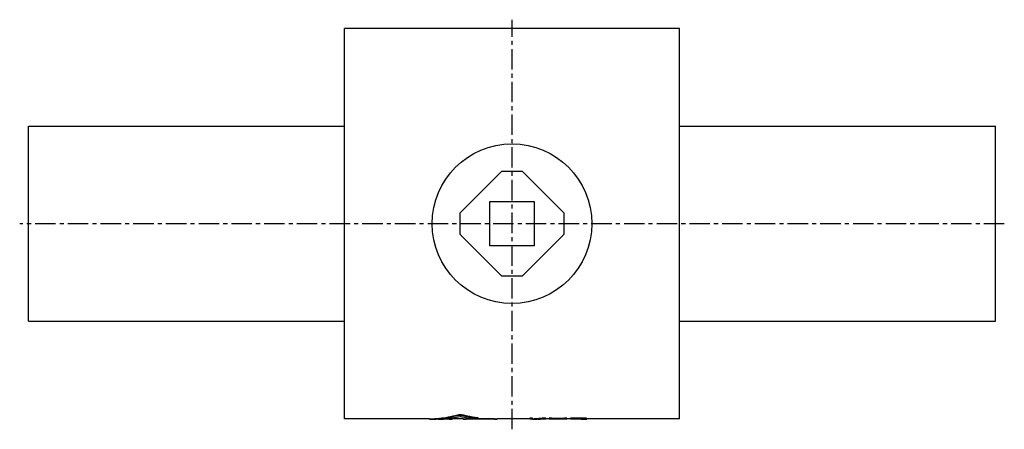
# Model space of a CAD drawing. Header units: millimetres. Extents: x 1 to 556, y 95 to 325.
import ezdxf

# ---------------------------------------------------------------- set-up
doc = ezdxf.new("R2010")
doc.units = ezdxf.units.MM
doc.header["$LTSCALE"] = 30.734
doc.linetypes.add('CENTER', pattern=[0.6, 0.375, -0.075, 0.075, -0.075])
doc.layers.get('0').update_dxf_attribs({"linetype": 'CONTINUOUS'})
doc.layers.add('DEFAULT_1', color=7, linetype='CENTER')

msp = doc.modelspace()

# ---------------------------------------------------------------- linework, layer by layer
at = {"color": 7, "linetype": 'CONTINUOUS'}
for p, q in [((183.68, 100.45), (183.68, 320.45)), ((372.68, 320.45), (183.68, 320.45)), ((372.68, 100.45), (372.68, 320.45)), ((5.68, 155.45), (5.68, 265.45)), ((5.68, 265.45), (183.68, 265.45)), ((372.68, 265.45), (550.68, 265.45)), ((550.68, 155.45), (550.68, 265.45)), ((272.18, 239.81), (248.82, 216.45)), ((284.18, 239.81), (272.18, 239.81)), ((307.53, 216.45), (284.18, 239.81)), ((265.68, 197.95), (265.68, 222.95)), ((265.68, 222.95), (290.68, 222.95)), ((290.68, 222.95), (290.68, 197.95)), ((248.82, 216.45), (248.82, 204.45)), ((307.53, 204.45), (307.53, 216.45)), ((248.82, 204.45), (272.18, 181.1)), ((284.18, 181.1), (307.53, 204.45)), ((290.68, 197.95), (265.68, 197.95)), ((272.18, 181.1), (284.18, 181.1)), ((5.68, 155.45), (183.68, 155.45)), ((372.68, 155.45), (550.68, 155.45)), ((231.73, 100.45), (183.68, 100.45)), ((231.73, 100.45), (231.73, 100.15)), ((232.04, 100.46), (232.04, 100.16)), ((244.35, 100.15), (232.04, 100.15)), ((242.82, 100.17), (236.48, 100.17)), ((242.82, 100.47), (241.22, 100.47)), ((242.82, 100.47), (242.82, 100.17)), ((250.74, 100.45), (244.41, 100.45)), ((244.41, 100.45), (244.41, 100.15)), ((247.62, 102.68), (247.62, 102.38)), ((250.16, 102.68), (250.16, 102.38)), ((250.74, 100.45), (250.74, 100.15)), ((269.71, 100.15), (250.8, 100.15)), ((256.62, 100.47), (252.33, 100.47)), ((252.33, 100.47), (252.33, 100.17)), ((268.18, 100.17), (252.33, 100.17)), ((268.18, 100.47), (258.54, 100.47)), ((258.85, 100.96), (258.85, 100.66)), ((259.17, 100.87), (259.17, 100.57)), ((268.18, 100.47), (268.18, 100.17)), ((288.18, 100.45), (269.76, 100.45)), ((269.76, 100.45), (269.76, 100.15)), ((289.68, 100.87), (288.18, 100.87)), ((288.18, 100.15), (288.18, 100.87)), ((289.68, 100.57), (288.18, 100.57)), ((289.68, 100.15), (288.18, 100.15)), ((289.68, 100.21), (289.68, 100.87)), ((289.68, 100.15), (289.68, 100.16)), ((295.68, 100.15), (293.65, 100.15)), ((297.18, 100.87), (295.18, 100.87)), ((295.18, 100.87), (295.18, 100.57)), ((297.18, 100.57), (295.18, 100.57)), ((299.18, 100.45), (295.8, 100.45)), ((297.18, 100.87), (297.18, 100.57)), ((297.18, 100.45), (297.18, 100.18)), ((300.68, 100.87), (299.18, 100.87)), ((299.18, 100.15), (299.18, 100.87)), ((300.68, 100.57), (299.18, 100.57)), ((300.68, 100.15), (299.18, 100.15)), ((300.68, 100.87), (300.68, 100.57)), ((307.68, 100.55), (300.68, 100.55)), ((300.68, 100.25), (300.68, 100.55)), ((307.68, 100.25), (300.68, 100.25)), ((307.68, 100.2), (300.68, 100.2)), ((300.68, 100.15), (300.68, 100.2)), ((309.18, 100.87), (307.68, 100.87)), ((307.68, 100.87), (307.68, 100.57)), ((309.18, 100.57), (307.68, 100.57)), ((307.68, 100.25), (307.68, 100.55)), ((307.68, 100.15), (307.68, 100.2)), ((309.18, 100.15), (307.68, 100.15)), ((309.18, 100.15), (309.18, 100.87)), ((311.18, 100.45), (309.18, 100.45)), ((317.18, 100.87), (311.18, 100.87)), ((311.18, 100.15), (311.18, 100.87)), ((317.18, 100.57), (311.18, 100.57)), ((312.68, 100.15), (311.18, 100.15)), ((317.43, 100.47), (312.68, 100.47)), ((312.68, 100.24), (312.68, 100.47)), ((317.43, 100.24), (312.68, 100.24)), ((317.18, 100.19), (312.68, 100.19)), ((312.68, 100.15), (312.68, 100.19)), ((317.18, 100.87), (317.18, 100.57)), ((317.43, 100.47), (317.43, 100.24)), ((318.18, 100.45), (318.18, 100.25)), ((318.43, 100.85), (318.43, 100.55)), ((318.68, 100.41), (318.68, 100.28)), ((318.93, 100.32), (318.93, 100.36)), ((319.43, 100.79), (319.43, 100.49)), ((320.18, 100.71), (320.18, 100.41)), ((320.43, 100.3), (320.43, 100.66)), ((372.68, 100.45), (320.43, 100.45))]:
    msp.add_line(p, q, dxfattribs=at)
msp.add_circle((278.18, 210.45), 45, dxfattribs=at)
for points, knots in [([(231.73, 100.45), (231.73, 100.45), (231.82, 100.45), (231.88, 100.46), (231.99, 100.46), (232.04, 100.46)], [0, 0, 0, 0, 0.130295, 0.472676, 1, 1, 1, 1]), ([(231.73, 100.15), (231.73, 100.15), (231.82, 100.15), (231.88, 100.16), (231.99, 100.16), (232.04, 100.16)], [0, 0, 0, 0, 0.130433, 0.472762, 1, 1, 1, 1]), ([(231.77, 100.15), (231.76, 100.15), (231.75, 100.15), (231.73, 100.15), (231.73, 100.15), (231.73, 100.15)], [0, 0, 0, 0, 0.469977, 0.924357, 1, 1, 1, 1]), ([(232.04, 100.46), (233.78, 100.49), (237.26, 100.69), (242.47, 101.43), (245.91, 102.22), (247.62, 102.68)], [0, 0, 0, 0, 0.330079, 0.6633, 1, 1, 1, 1]), ([(236.46, 100.39), (236.72, 100.41), (238.72, 100.6), (242.47, 101.14), (245.91, 101.92), (247.62, 102.38)], [0, 0, 0, 0, 0.069188, 0.532184, 1, 1, 1, 1]), ([(236.48, 100.17), (237.86, 100.2), (239.97, 100.32), (242.07, 100.55), (242.8, 100.64)], [0, 0, 0, 0, 0.653409, 1, 1, 1, 1]), ([(242.8, 100.64), (243.45, 100.73), (245.49, 101.02), (247.52, 101.4), (248.89, 101.71)], [0, 0, 0, 0, 0.319587, 1, 1, 1, 1]), ([(242.82, 100.47), (242.92, 100.47), (243.13, 100.47), (243.42, 100.47), (243.69, 100.46), (243.93, 100.46), (244.12, 100.46), (244.27, 100.46), (244.34, 100.45), (244.41, 100.45), (244.41, 100.45)], [0, 0, 0, 0, 0.194727, 0.382536, 0.554798, 0.70687, 0.8309, 0.92377, 0.980699, 1, 1, 1, 1]), ([(242.82, 100.17), (242.92, 100.17), (243.13, 100.17), (243.42, 100.17), (243.69, 100.16), (243.93, 100.16), (244.12, 100.16), (244.27, 100.16), (244.34, 100.15), (244.41, 100.15), (244.41, 100.15)], [0, 0, 0, 0, 0.194726, 0.382533, 0.554796, 0.706867, 0.830897, 0.923768, 0.980697, 1, 1, 1, 1]), ([(244.41, 100.15), (244.41, 100.15), (244.38, 100.15), (244.36, 100.15), (244.36, 100.15)], [0, 0, 0, 0, 0.731457, 1, 1, 1, 1]), ([(247.62, 102.68), (247.69, 102.7), (247.85, 102.73), (248.12, 102.77), (248.41, 102.79), (248.73, 102.81), (249.05, 102.81), (249.36, 102.79), (249.66, 102.77), (249.92, 102.73), (250.08, 102.7), (250.16, 102.68)], [0, 0, 0, 0, 0.088939, 0.194033, 0.311488, 0.436079, 0.563582, 0.688218, 0.80576, 0.910942, 1, 1, 1, 1]), ([(247.62, 102.38), (247.69, 102.4), (247.85, 102.43), (248.12, 102.47), (248.41, 102.49), (248.73, 102.51), (249.05, 102.51), (249.36, 102.49), (249.66, 102.47), (249.92, 102.43), (250.08, 102.4), (250.16, 102.38)], [0, 0, 0, 0, 0.088934, 0.194027, 0.311482, 0.436078, 0.563583, 0.688223, 0.805766, 0.910948, 1, 1, 1, 1]), ([(256.31, 100.49), (255.49, 100.58), (253.83, 100.79), (251.35, 101.19), (249.71, 101.53), (248.89, 101.71)], [0, 0, 0, 0, 0.331746, 0.665057, 1, 1, 1, 1]), ([(258.85, 100.96), (257.88, 101.08), (255.93, 101.37), (253.03, 101.95), (251.11, 102.42), (250.16, 102.68)], [0, 0, 0, 0, 0.331415, 0.664723, 1, 1, 1, 1]), ([(258.85, 100.66), (257.88, 100.78), (255.93, 101.08), (253.03, 101.65), (251.11, 102.12), (250.16, 102.38)], [0, 0, 0, 0, 0.33142, 0.664729, 1, 1, 1, 1]), ([(250.74, 100.45), (250.74, 100.45), (250.81, 100.45), (250.88, 100.46), (251.03, 100.46), (251.22, 100.46), (251.46, 100.46), (251.73, 100.47), (252.02, 100.47), (252.23, 100.47), (252.33, 100.47)], [0, 0, 0, 0, 0.019311, 0.076241, 0.169116, 0.293148, 0.445217, 0.617485, 0.805279, 1, 1, 1, 1]), ([(250.74, 100.15), (250.74, 100.15), (250.81, 100.15), (250.88, 100.16), (251.03, 100.16), (251.22, 100.16), (251.46, 100.16), (251.73, 100.17), (252.02, 100.17), (252.23, 100.17), (252.33, 100.17)], [0, 0, 0, 0, 0.019314, 0.076244, 0.16912, 0.293151, 0.445219, 0.617488, 0.80528, 1, 1, 1, 1]), ([(250.79, 100.15), (250.79, 100.15), (250.77, 100.15), (250.74, 100.15), (250.74, 100.15)], [0, 0, 0, 0, 0.268848, 1, 1, 1, 1]), ([(259.16, 100.57), (259.16, 100.56), (259.14, 100.53), (259.06, 100.53), (258.93, 100.5), (258.75, 100.48), (258.52, 100.47), (258.26, 100.45), (257.97, 100.45), (257.67, 100.44), (257.36, 100.44), (257.06, 100.45), (256.79, 100.46), (256.54, 100.47), (256.38, 100.48), (256.31, 100.49)], [0, 0, 0, 0, 0.007854, 0.034971, 0.081568, 0.145851, 0.22597, 0.318756, 0.420343, 0.527707, 0.635503, 0.741068, 0.838966, 0.926627, 1, 1, 1, 1]), ([(258.85, 100.96), (258.9, 100.95), (259, 100.94), (259.09, 100.91), (259.17, 100.89), (259.17, 100.87), (259.16, 100.87)], [0, 0, 0, 0, 0.486726, 0.814526, 0.977095, 1, 1, 1, 1]), ([(258.85, 100.66), (258.9, 100.65), (259, 100.64), (259.09, 100.61), (259.17, 100.59), (259.17, 100.57), (259.16, 100.57)], [0, 0, 0, 0, 0.486732, 0.814539, 0.977097, 1, 1, 1, 1]), ([(268.18, 100.47), (268.28, 100.47), (268.48, 100.47), (268.78, 100.47), (269.05, 100.46), (269.29, 100.46), (269.48, 100.46), (269.63, 100.46), (269.7, 100.45), (269.76, 100.45), (269.76, 100.45)], [0, 0, 0, 0, 0.194727, 0.382536, 0.554798, 0.70687, 0.8309, 0.92377, 0.980699, 1, 1, 1, 1]), ([(268.18, 100.17), (268.28, 100.17), (268.48, 100.17), (268.78, 100.17), (269.05, 100.16), (269.29, 100.16), (269.48, 100.16), (269.63, 100.16), (269.7, 100.15), (269.76, 100.15), (269.76, 100.15)], [0, 0, 0, 0, 0.194726, 0.382533, 0.554796, 0.706867, 0.830897, 0.923768, 0.980697, 1, 1, 1, 1]), ([(269.76, 100.15), (269.76, 100.15), (269.74, 100.15), (269.72, 100.15), (269.72, 100.15)], [0, 0, 0, 0, 0.731457, 1, 1, 1, 1]), ([(289.68, 100.51), (290.29, 100.54), (291.51, 100.59), (293.35, 100.71), (294.57, 100.81), (295.18, 100.87)], [0, 0, 0, 0, 0.332668, 0.666017, 1, 1, 1, 1]), ([(289.68, 100.21), (290.29, 100.24), (291.29, 100.28), (292.28, 100.34), (292.67, 100.37)], [0, 0, 0, 0, 0.611934, 1, 1, 1, 1]), ([(289.68, 100.16), (289.87, 100.17), (290.26, 100.17), (290.85, 100.19), (291.23, 100.2), (291.43, 100.21)], [0, 0, 0, 0, 0.333103, 0.666438, 1, 1, 1, 1]), ([(292.68, 100.25), (293.18, 100.28), (294.01, 100.32), (294.84, 100.38), (295.18, 100.4)], [0, 0, 0, 0, 0.599664, 1, 1, 1, 1]), ([(292.73, 100.37), (292.94, 100.39), (293.75, 100.45), (294.57, 100.51), (295.18, 100.57)], [0, 0, 0, 0, 0.249764, 1, 1, 1, 1]), ([(295.68, 100.15), (295.18, 100.15), (294.51, 100.16), (293.85, 100.19), (293.68, 100.2)], [0, 0, 0, 0, 0.748908, 1, 1, 1, 1]), ([(318.43, 100.85), (318.29, 100.85), (318.01, 100.85), (317.6, 100.86), (317.32, 100.87), (317.18, 100.87)], [0, 0, 0, 0, 0.333332, 0.666665, 1, 1, 1, 1]), ([(318.43, 100.55), (318.29, 100.55), (318.01, 100.56), (317.6, 100.56), (317.32, 100.57), (317.18, 100.57)], [0, 0, 0, 0, 0.333332, 0.666665, 1, 1, 1, 1]), ([(317.18, 100.19), (317.32, 100.19), (317.6, 100.19), (318.01, 100.2), (318.29, 100.2), (318.43, 100.2)], [0, 0, 0, 0, 0.33331, 0.666644, 1, 1, 1, 1]), ([(318.18, 100.45), (318.1, 100.45), (317.93, 100.45), (317.68, 100.46), (317.51, 100.46), (317.43, 100.47)], [0, 0, 0, 0, 0.333326, 0.66666, 1, 1, 1, 1]), ([(317.43, 100.24), (317.51, 100.24), (317.68, 100.25), (317.93, 100.25), (318.1, 100.25), (318.18, 100.25)], [0, 0, 0, 0, 0.333315, 0.666649, 1, 1, 1, 1]), ([(318.68, 100.41), (318.62, 100.42), (318.51, 100.42), (318.35, 100.44), (318.23, 100.44), (318.18, 100.45)], [0, 0, 0, 0, 0.333282, 0.666616, 1, 1, 1, 1]), ([(318.18, 100.25), (318.23, 100.26), (318.35, 100.26), (318.51, 100.27), (318.62, 100.27), (318.68, 100.28)], [0, 0, 0, 0, 0.333274, 0.666608, 1, 1, 1, 1]), ([(319.43, 100.79), (319.32, 100.79), (319.1, 100.81), (318.76, 100.83), (318.54, 100.84), (318.43, 100.85)], [0, 0, 0, 0, 0.333288, 0.666622, 1, 1, 1, 1]), ([(319.43, 100.49), (319.32, 100.49), (319.1, 100.51), (318.76, 100.53), (318.54, 100.54), (318.43, 100.55)], [0, 0, 0, 0, 0.333288, 0.666622, 1, 1, 1, 1]), ([(318.43, 100.2), (318.54, 100.2), (318.73, 100.21), (318.91, 100.21), (318.98, 100.21)], [0, 0, 0, 0, 0.599945, 1, 1, 1, 1]), ([(318.93, 100.36), (318.9, 100.37), (318.85, 100.38), (318.76, 100.39), (318.71, 100.41), (318.68, 100.41)], [0, 0, 0, 0, 0.332864, 0.666192, 1, 1, 1, 1]), ([(318.71, 100.28), (318.73, 100.28), (318.75, 100.29), (318.78, 100.29), (318.79, 100.29)], [0, 0, 0, 0, 0.666538, 1, 1, 1, 1]), ([(318.79, 100.29), (318.81, 100.3), (318.85, 100.3), (318.88, 100.31), (318.9, 100.31)], [0, 0, 0, 0, 0.4998, 1, 1, 1, 1]), ([(318.98, 100.21), (319.02, 100.21), (319.17, 100.22), (319.32, 100.22), (319.43, 100.22)], [0, 0, 0, 0, 0.249967, 1, 1, 1, 1]), ([(320.18, 100.71), (320.1, 100.72), (319.93, 100.73), (319.68, 100.76), (319.51, 100.78), (319.43, 100.79)], [0, 0, 0, 0, 0.333175, 0.666508, 1, 1, 1, 1]), ([(320.18, 100.41), (320.1, 100.42), (319.93, 100.44), (319.68, 100.46), (319.51, 100.48), (319.43, 100.49)], [0, 0, 0, 0, 0.333175, 0.666508, 1, 1, 1, 1]), ([(319.43, 100.22), (319.51, 100.23), (319.68, 100.24), (319.93, 100.25), (320.1, 100.26), (320.18, 100.27)], [0, 0, 0, 0, 0.333187, 0.66652, 1, 1, 1, 1]), ([(320.43, 100.66), (320.4, 100.67), (320.35, 100.68), (320.26, 100.69), (320.21, 100.7), (320.18, 100.71)], [0, 0, 0, 0, 0.332863, 0.666191, 1, 1, 1, 1]), ([(320.43, 100.36), (320.4, 100.37), (320.35, 100.38), (320.26, 100.39), (320.21, 100.41), (320.18, 100.41)], [0, 0, 0, 0, 0.332864, 0.666192, 1, 1, 1, 1]), ([(320.18, 100.27), (320.21, 100.27), (320.26, 100.28), (320.35, 100.29), (320.4, 100.3), (320.43, 100.3)], [0, 0, 0, 0, 0.332956, 0.666284, 1, 1, 1, 1])]:
    msp.add_open_spline(points, degree=3, knots=knots, dxfattribs=at)
for points in [[(232.04, 100.16), (233.51, 100.18), (234.99, 100.26), (236.46, 100.39)], [(292.68, 100.16), (292.26, 100.17), (291.85, 100.19), (291.43, 100.21)], [(292.67, 100.37), (292.69, 100.37), (292.71, 100.37), (292.73, 100.37)], [(293.66, 100.2), (293.33, 100.21), (293, 100.23), (292.68, 100.25)], [(293.65, 100.15), (293.33, 100.15), (293.01, 100.15), (292.68, 100.16)], [(293.68, 100.2), (293.67, 100.2), (293.67, 100.2), (293.66, 100.2)], [(295.18, 100.4), (295.18, 100.4), (295.19, 100.4), (295.19, 100.4)], [(295.19, 100.4), (295.35, 100.42), (295.5, 100.43), (295.66, 100.44)], [(295.66, 100.44), (295.67, 100.44), (295.67, 100.44), (295.68, 100.44)], [(295.68, 100.44), (296.18, 100.48), (296.68, 100.52), (297.18, 100.57)], [(297.18, 100.18), (296.68, 100.16), (296.18, 100.15), (295.68, 100.15)], [(318.68, 100.28), (318.69, 100.28), (318.7, 100.28), (318.71, 100.28)], [(318.9, 100.31), (318.91, 100.31), (318.92, 100.32), (318.93, 100.32)]]:
    msp.add_open_spline(points, degree=3, dxfattribs=at)
at = {"layer": 'DEFAULT_1', "color": 2, "linetype": 'CENTER'}
for p, q in [((278.18, 94.52), (278.18, 325.45)), ((555.68, 210.45), (0.68, 210.45))]:
    msp.add_line(p, q, dxfattribs=at)

doc.saveas('drawing.dxf')
